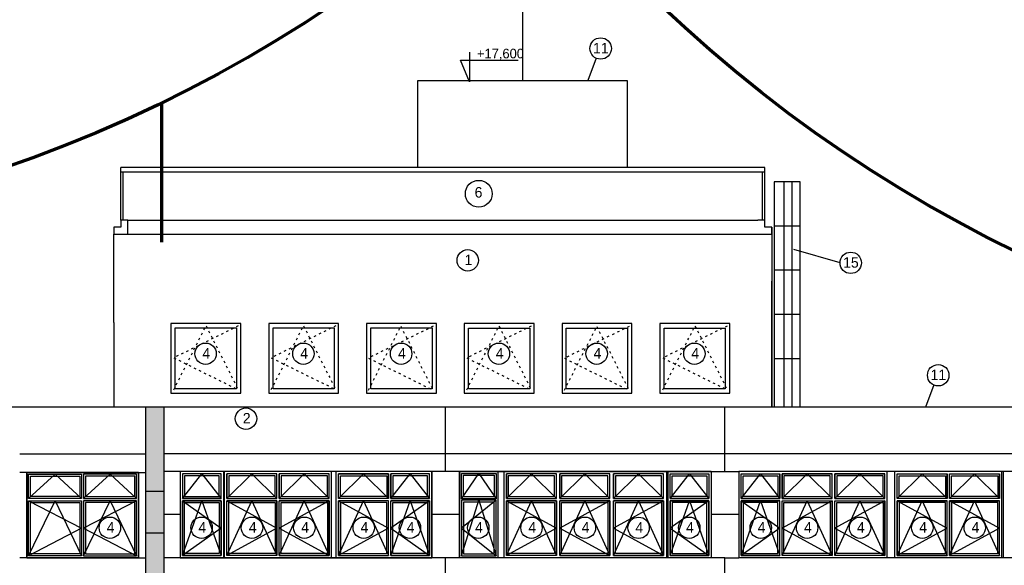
# Model space of a CAD drawing. Header units: millimetres. Extents: x 434746 to 672760, y -61647 to 206428.
# Tile 17 of 24: x 508901 to 530051, y 139493 to 151213. Entities that reach past the tile are written whole.
import ezdxf

# ---------------------------------------------------------------- set-up
doc = ezdxf.new("R2010")
doc.units = ezdxf.units.MM
doc.linetypes.add('ACAD_ISO03W100', pattern=[30, 12, -18])
doc.layers.add('E-uzemneni_vnejsi', color=240, linetype='Continuous', lineweight=30)
doc.layers.add('pohledy', color=1, linetype='Continuous')
doc.layers.add('stav', color=7, linetype='Continuous')
doc.styles.add('SPIRITTXTSTYLE1', font='ROMAN')

# ---------------------------------------------------------------- blocks, each defined once
blk = doc.blocks.new('A$C4D0F5495')
at = {"layer": 'stav'}
h = blk.add_hatch(dxfattribs=at)
h.set_pattern_fill('OMITKA', color=8, scale=100, style=0)
h.set_pattern_definition([(45, (36472.62, -198920.75), (-70.71068, 70.71068), [0, -100])])
h.paths.add_polyline_path([(-71858, 13655), (-72258, 13655), (-72258, 12755), (-71858, 12755)])
h.paths.add_polyline_path([(-71858, 12755), (-72258, 12755), (-72258, 11855), (-71858, 11855)])
h.paths.add_polyline_path([(-71858, 11855), (-72258, 11855), (-72258, 10955), (-71858, 10955)])
h.paths.add_polyline_path([(-71858, 10955), (-72258, 10955), (-72258, 10055), (-71858, 10055)])
h.paths.add_polyline_path([(-71858, 10055), (-72258, 10055), (-72258, 9155), (-71858, 9155)])
h.paths.add_polyline_path([(-71858, 9155), (-72258, 9155), (-72258, 8951, -0.585853), (-71858, 8924)])
h.paths.add_polyline_path([(-71858, 8727, -0.585853), (-72258, 8700), (-72258, 8255), (-71858, 8255)])
h.paths.add_polyline_path([(-71858, 8255), (-72258, 8255), (-72258, 7355), (-71858, 7355)])
h.paths.add_polyline_path([(-71858, 7355), (-72258, 7355), (-72258, 6455), (-71858, 6455)])
h.paths.add_polyline_path([(-71858, 6455), (-72258, 6455), (-72258, 5555), (-71858, 5555)])
h.paths.add_polyline_path([(-71858, 5555), (-72258, 5555), (-72258, 4655), (-71858, 4655)])
h.paths.add_polyline_path([(-71858, 4655), (-72258, 4655), (-72258, 3755), (-71858, 3755)])
h.paths.add_polyline_path([(-71858, 3755), (-72258, 3755), (-72258, 2855), (-71858, 2855)])
h.paths.add_polyline_path([(-71858, 2855), (-72258, 2855), (-72258, 1955), (-71858, 1955)])
at = {"layer": 'pohledy', "color": 2, "linetype": 'Continuous', "ltscale": 2000}
for centre, radius in [((-62479, 21361), 230), ((-65096, 18240), 289), ((-65334, 16810), 230), ((-57107, 16757), 230), ((-70965, 14804), 230), ((-68864, 14804), 230), ((-66764, 14804), 230), ((-64664, 14804), 230), ((-62564, 14804), 230), ((-60464, 14804), 230), ((-55228, 14343), 230), ((-70097, 13410), 230), ((-73021, 11066), 230), ((-71051, 11066), 230), ((-69968, 11066), 230), ((-68843, 11066), 230), ((-67568, 11066), 230), ((-66576, 11066), 230), ((-65107, 11066), 230), ((-63964, 11066), 230), ((-62818, 11066), 230), ((-61664, 11065), 230), ((-60576, 11066), 230), ((-59039, 11066), 230), ((-58043, 11066), 230), ((-56906, 11066), 230), ((-55568, 11066), 230), ((-54443, 11066), 230)]:
    blk.add_circle(centre, radius, dxfattribs=at)
at = {"layer": 'stav'}
for p, q in [((-65298, 21283), (-65298, 20645)), ((-65492, 21111), (-64247, 21111)), ((-65298, 20645), (-65492, 21111)), ((-66408, 20673), (-61908, 20673)), ((-66408, 18805), (-66408, 20673)), ((-61908, 20673), (-61908, 18805)), ((-72784, 17673), (-72784, 18805)), ((-58952, 18805), (-72784, 18805)), ((-72734, 17673), (-72734, 18705)), ((-59102, 18705), (-69857, 18705)), ((-59002, 17673), (-59002, 18705)), ((-58952, 17673), (-58952, 18805)), ((-72634, 17673), (-72784, 17673)), ((-72784, 17673), (-72784, 17523)), ((-72634, 17673), (-69707, 17673)), ((-72634, 17523), (-72634, 17673)), ((-69707, 17673), (-59102, 17673)), ((-58952, 17673), (-59102, 17673)), ((-58952, 17523), (-58952, 17673)), ((-72784, 17523), (-72934, 17523)), ((-72934, 17523), (-72934, 17373)), ((-72934, 17373), (-59102, 17373)), ((-72934, 16323), (-72934, 17373)), ((-72634, 17373), (-72634, 17523)), ((-72207, 17373), (-69707, 17373)), ((-59102, 17373), (-58802, 17373)), ((-58802, 17523), (-58952, 17523)), ((-58802, 17523), (-58802, 13655)), ((-58802, 17373), (-58802, 17523)), ((-58802, 17373), (-58802, 16363)), ((-72934, 15473), (-72934, 16323)), ((-58802, 13655), (-58802, 16363)), ((-72934, 15473), (-72934, 13655)), ((-46158, 13655), (-81557, 13655))]:
    blk.add_line(p, q, dxfattribs=at)
at = {"layer": 'stav', "color": 7}
for p, q in [((-62576, 21152), (-62754, 20673)), ((-58952, 18705), (-72784, 18705)), ((-58191, 18497), (-58750, 18497)), ((-58750, 18497), (-58750, 13652)), ((-58546, 18497), (-58546, 13652)), ((-58370, 18497), (-58370, 13652)), ((-58191, 13652), (-58191, 18497)), ((-58191, 17546), (-58750, 17546)), ((-57337, 16757), (-58327, 17040)), ((-58191, 16596), (-58750, 16596)), ((-58191, 15645), (-58750, 15645)), ((-58191, 14695), (-58750, 14695)), ((-55325, 14134), (-55503, 13655)), ((-70583, 12273), (-70583, 10423)), ((-70558, 11698), (-70558, 12273)), ((-68258, 10423), (-68258, 12273)), ((-68158, 10423), (-68158, 12273)), ((-64678, 10423), (-64678, 12273)), ((-64553, 10423), (-64553, 12273)), ((-64553, 11698), (-64553, 12273)), ((-61059, 12273), (-61059, 10423)), ((-61059, 10423), (-61059, 12273)), ((-61059, 11698), (-61059, 12273)), ((-61059, 10423), (-61059, 12273)), ((-61058, 11698), (-61058, 12273)), ((-61033, 12273), (-61033, 10423)), ((-56321, 10423), (-56321, 12273)), ((-56158, 10423), (-56158, 12273)), ((-53858, 11698), (-53858, 12273)), ((-53833, 12273), (-53833, 10423)), ((-70633, 11698), (-70633, 12223)), ((-70508, 11698), (-70508, 12223)), ((-69433, 11698), (-69433, 12223)), ((-69383, 11698), (-69383, 12223)), ((-68308, 11698), (-68308, 12223)), ((-68108, 11698), (-68108, 12223)), ((-67033, 11698), (-67033, 12223)), ((-66983, 11698), (-66983, 12223)), ((-64503, 11698), (-64503, 12223)), ((-63428, 11698), (-63428, 12223)), ((-63358, 11698), (-63358, 12223)), ((-62283, 11698), (-62283, 12223)), ((-62203, 11698), (-62203, 12223)), ((-61128, 11698), (-61128, 12223)), ((-60983, 11698), (-60983, 12223)), ((-58633, 11698), (-58633, 12223)), ((-58583, 11698), (-58583, 12223)), ((-57508, 11698), (-57508, 12223)), ((-57446, 11698), (-57446, 12223)), ((-56371, 11698), (-56371, 12223)), ((-56108, 11698), (-56108, 12223)), ((-55033, 11698), (-55033, 12223)), ((-54983, 11698), (-54983, 12223)), ((-53908, 11698), (-53908, 12223)), ((-70633, 11698), (-71458, 11698)), ((-70633, 11648), (-71458, 11648)), ((-70633, 10473), (-70633, 11648)), ((-70558, 10423), (-70558, 11698)), ((-70508, 10473), (-70508, 11648)), ((-69433, 11648), (-70508, 11648)), ((-69433, 10473), (-69433, 11648)), ((-69383, 10473), (-69383, 11648)), ((-68308, 11648), (-69383, 11648)), ((-68308, 10473), (-68308, 11648)), ((-67033, 11698), (-68108, 11698)), ((-68108, 10473), (-68108, 11648)), ((-67033, 11648), (-68108, 11648)), ((-67033, 10473), (-67033, 11648)), ((-66158, 11698), (-66983, 11698)), ((-66983, 10473), (-66983, 11648)), ((-66158, 11648), (-66983, 11648)), ((-64553, 10423), (-64553, 11698)), ((-64503, 10473), (-64503, 11648)), ((-63428, 11648), (-64503, 11648)), ((-63428, 10473), (-63428, 11648)), ((-63358, 10473), (-63358, 11648)), ((-62283, 11648), (-63358, 11648)), ((-62283, 10473), (-62283, 11648)), ((-62203, 10473), (-62203, 11648)), ((-61128, 11648), (-62203, 11648)), ((-61128, 10473), (-61128, 11648)), ((-61058, 10423), (-61058, 11698)), ((-60983, 11698), (-60158, 11698)), ((-60983, 10473), (-60983, 11648)), ((-60983, 11648), (-60158, 11648)), ((-59458, 11698), (-58633, 11698)), ((-59458, 11648), (-58633, 11648)), ((-58633, 10473), (-58633, 11648)), ((-58583, 11698), (-57508, 11698)), ((-58583, 10473), (-58583, 11648)), ((-58583, 11648), (-57508, 11648)), ((-57508, 10473), (-57508, 11648)), ((-57446, 11698), (-56371, 11698)), ((-57446, 10473), (-57446, 11648)), ((-57446, 11648), (-56371, 11648)), ((-56371, 10473), (-56371, 11648)), ((-56108, 10473), (-56108, 11648)), ((-56108, 11648), (-55033, 11648)), ((-55033, 10473), (-55033, 11648)), ((-54983, 10473), (-54983, 11648)), ((-54983, 11648), (-53908, 11648)), ((-53908, 10473), (-53908, 11648)), ((-53858, 10423), (-53858, 11698))]:
    blk.add_line(p, q, dxfattribs=at)
at = {"layer": 'stav', "color": 7, "linetype": 'ACAD_ISO03W100', "ltscale": 4}
for p, q in [((-71649, 14031), (-70955, 15402)), ((-70262, 15402), (-71649, 14716)), ((-70955, 15402), (-70262, 14031)), ((-69554, 14033), (-68861, 15404)), ((-68167, 15404), (-69554, 14718)), ((-68861, 15404), (-68167, 14033)), ((-67465, 14025), (-66772, 15395)), ((-66078, 15395), (-67465, 14710)), ((-66772, 15395), (-66078, 14025)), ((-65356, 14028), (-64662, 15399)), ((-63969, 15399), (-65356, 14714)), ((-64662, 15399), (-63969, 14028)), ((-63256, 14021), (-62562, 15392)), ((-61869, 15392), (-63256, 14706)), ((-62562, 15392), (-61869, 14021)), ((-61146, 14029), (-60452, 15400)), ((-59759, 15400), (-61146, 14715)), ((-60452, 15400), (-59759, 14029)), ((-71649, 14716), (-70262, 14031)), ((-69554, 14718), (-68167, 14033)), ((-67465, 14710), (-66078, 14025)), ((-65356, 14714), (-63969, 14028)), ((-63256, 14706), (-61869, 14021)), ((-61146, 14715), (-59759, 14029))]:
    blk.add_line(p, q, dxfattribs=at)
at = {"layer": 'stav', "color": 5}
for p, q in [((-72258, 13655), (-72258, 1273)), ((-71858, 13655), (-71858, 1273)), ((-65808, 12443), (-65808, 13655)), ((-59808, 12523), (-59808, 13655)), ((-74957, 12655), (-72258, 12655)), ((-46568, 12655), (-71858, 12655)), ((-59808, 12273), (-59808, 12523)), ((-71508, 12273), (-71858, 12273)), ((-66108, 12273), (-71508, 12273)), ((-71508, 12273), (-71508, 10423)), ((-71508, 12273), (-71508, 10423)), ((-66108, 12273), (-71508, 12273)), ((-71508, 12273), (-71508, 10423)), ((-66108, 12273), (-66108, 10423)), ((-65508, 12273), (-66108, 12273)), ((-66108, 12273), (-66108, 10423)), ((-65808, 12273), (-65808, 12443)), ((-60108, 12273), (-65508, 12273)), ((-65508, 12273), (-65508, 10423)), ((-60108, 12273), (-65508, 12273)), ((-60108, 12273), (-65508, 12273)), ((-60108, 12273), (-65508, 12273)), ((-60108, 12273), (-65508, 12273)), ((-65508, 12273), (-65508, 10423)), ((-65508, 12273), (-65508, 10423)), ((-65508, 12273), (-65508, 10423)), ((-65508, 12273), (-65508, 10423)), ((-60108, 12273), (-60108, 10423)), ((-60108, 12273), (-59508, 12273)), ((-60108, 12273), (-60108, 10423)), ((-60108, 12273), (-60108, 10423)), ((-60108, 12273), (-60108, 10423)), ((-60108, 12273), (-60108, 10423)), ((-52908, 12273), (-59508, 12273)), ((-59508, 12273), (-59508, 10423)), ((-74807, 12255), (-74957, 12255)), ((-74807, 12255), (-74807, 10423)), ((-72407, 12255), (-74807, 12255)), ((-72407, 10423), (-72407, 12255)), ((-72407, 12255), (-72258, 12255)), ((-71508, 11348), (-71858, 11348)), ((-65508, 11348), (-66108, 11348)), ((-59508, 11348), (-60108, 11348)), ((-74807, 10423), (-74957, 10423)), ((-74807, 10423), (-72407, 10423)), ((-72407, 10423), (-72258, 10423)), ((-71508, 10423), (-71858, 10423)), ((-66108, 10423), (-71508, 10423)), ((-66108, 10423), (-71508, 10423)), ((-65508, 10423), (-66108, 10423)), ((-65808, 9143), (-65808, 10423)), ((-60108, 10423), (-65508, 10423)), ((-60108, 10423), (-65508, 10423)), ((-60108, 10423), (-65508, 10423)), ((-60108, 10423), (-65508, 10423)), ((-60108, 10423), (-65508, 10423)), ((-59808, 10423), (-60108, 10423)), ((-59808, 9223), (-59808, 10423)), ((-59808, 10423), (-59508, 10423)), ((-52908, 10423), (-59508, 10423))]:
    blk.add_line(p, q, dxfattribs=at)
at = {"layer": 'stav', "linetype": 'ACAD_ISO03W100', "ltscale": 500}
for p, q in [((-74197, 12215), (-74767, 11698)), ((-73627, 11698), (-74197, 12215)), ((-73587, 11698), (-73017, 12215)), ((-73017, 12215), (-72447, 11698)), ((-71458, 11698), (-71045, 12223)), ((-71045, 12223), (-70633, 11698)), ((-70508, 11698), (-69970, 12223)), ((-69970, 12223), (-69433, 11698)), ((-69383, 11698), (-68845, 12223)), ((-68845, 12223), (-68308, 11698)), ((-68108, 11698), (-67570, 12223)), ((-67570, 12223), (-67033, 11698)), ((-66983, 11698), (-66570, 12223)), ((-66570, 12223), (-66158, 11698)), ((-65468, 11688), (-65095, 12233)), ((-65095, 12233), (-64723, 11688)), ((-64503, 11698), (-63966, 12223)), ((-63966, 12223), (-63428, 11698)), ((-63358, 11698), (-62820, 12223)), ((-62820, 12223), (-62283, 11698)), ((-62203, 11698), (-61666, 12223)), ((-61666, 12223), (-61128, 11698)), ((-60983, 11698), (-60570, 12223)), ((-60570, 12223), (-60158, 11698)), ((-59458, 11698), (-59045, 12223)), ((-59045, 12223), (-58633, 11698)), ((-58583, 11698), (-58045, 12223)), ((-58045, 12223), (-57508, 11698)), ((-57446, 11698), (-56908, 12223)), ((-56908, 12223), (-56371, 11698)), ((-56108, 11698), (-55570, 12223)), ((-55570, 12223), (-55033, 11698)), ((-54983, 11698), (-54445, 12223)), ((-54445, 12223), (-53908, 11698)), ((-74767, 10463), (-74197, 11648)), ((-74767, 11648), (-73627, 11056)), ((-74197, 11648), (-73627, 10463)), ((-73587, 10463), (-73017, 11648)), ((-72447, 11648), (-73587, 11056)), ((-73017, 11648), (-72447, 10463)), ((-71458, 11648), (-70633, 11061)), ((-71458, 10473), (-71045, 11648)), ((-71045, 11648), (-70633, 10473)), ((-70508, 11648), (-69433, 11061)), ((-70508, 10473), (-69970, 11648)), ((-69970, 11648), (-69433, 10473)), ((-69383, 10473), (-68845, 11648)), ((-68308, 11648), (-69383, 11061)), ((-68845, 11648), (-68308, 10473)), ((-68108, 11648), (-67033, 11061)), ((-68108, 10473), (-67570, 11648)), ((-67570, 11648), (-67033, 10473)), ((-66983, 10473), (-66570, 11648)), ((-66158, 11648), (-66983, 11061)), ((-66570, 11648), (-66158, 10473)), ((-64723, 11658), (-65468, 11061)), ((-65468, 10463), (-65095, 11658)), ((-65095, 11658), (-64723, 10463)), ((-64503, 10473), (-63966, 11648)), ((-64503, 11648), (-63428, 11061)), ((-63966, 11648), (-63428, 10473)), ((-63358, 10473), (-62820, 11648)), ((-62283, 11648), (-63358, 11061)), ((-62820, 11648), (-62283, 10473)), ((-62203, 10473), (-61666, 11648)), ((-61128, 11648), (-62203, 11060)), ((-61666, 11648), (-61128, 10473)), ((-60983, 10473), (-60570, 11648)), ((-60158, 11648), (-60983, 11061)), ((-60570, 11648), (-60158, 10473)), ((-59458, 11648), (-58633, 11061)), ((-59458, 10473), (-59045, 11648)), ((-59045, 11648), (-58633, 10473)), ((-58583, 10473), (-58045, 11648)), ((-57508, 11648), (-58583, 11061)), ((-58045, 11648), (-57508, 10473)), ((-57446, 10473), (-56908, 11648)), ((-56371, 11648), (-57446, 11061)), ((-56908, 11648), (-56371, 10473)), ((-56108, 11648), (-55033, 11061)), ((-56108, 10473), (-55570, 11648)), ((-55570, 11648), (-55033, 10473)), ((-54983, 11648), (-53908, 11061)), ((-54983, 10473), (-54445, 11648)), ((-54445, 11648), (-53908, 10473)), ((-73627, 11056), (-74767, 10463)), ((-73587, 11056), (-72447, 10463)), ((-70633, 11061), (-71458, 10473)), ((-69433, 11061), (-70508, 10473)), ((-69383, 11061), (-68308, 10473)), ((-67033, 11061), (-68108, 10473)), ((-66983, 11061), (-66158, 10473)), ((-65468, 11061), (-64723, 10463)), ((-63428, 11061), (-64503, 10473)), ((-63358, 11061), (-62283, 10473)), ((-62203, 11060), (-61128, 10473)), ((-60983, 11061), (-60158, 10473)), ((-58633, 11061), (-59458, 10473)), ((-58583, 11061), (-57508, 10473)), ((-57446, 11061), (-56371, 10473)), ((-55033, 11061), (-56108, 10473)), ((-53908, 11061), (-54983, 10473))]:
    blk.add_line(p, q, dxfattribs=at)
at = {"layer": 'stav', "color": 8}
for p, q in [((-72258, 11855), (-71858, 11855)), ((-72258, 10955), (-71858, 10955))]:
    blk.add_line(p, q, dxfattribs=at)
at = {"layer": 'stav'}
for points in [[(-70209, 13956), (-70209, 15456), (-71709, 15456), (-71709, 13956)], [(-68107, 13956), (-68107, 15456), (-69607, 15456), (-69607, 13956)], [(-66007, 13956), (-66007, 15456), (-67507, 15456), (-67507, 13956)], [(-63907, 13955), (-63907, 15455), (-65407, 15455), (-65407, 13955)], [(-61807, 13955), (-61807, 15455), (-63307, 15455), (-63307, 13955)], [(-59707, 13955), (-59707, 15455), (-61207, 15455), (-61207, 13955)], [(-71617, 14053), (-71617, 15358), (-70303, 15358), (-70303, 14053)], [(-69516, 14053), (-69516, 15358), (-68201, 15358), (-68201, 14053)], [(-67416, 14053), (-67416, 15358), (-66101, 15358), (-66101, 14053)], [(-65316, 14053), (-65316, 15357), (-64001, 15357), (-64001, 14053)], [(-63216, 14053), (-63216, 15357), (-61901, 15357), (-61901, 14053)], [(-61116, 14053), (-61116, 15357), (-59801, 15357), (-59801, 14053)]]:
    blk.add_lwpolyline(points, close=True, dxfattribs=at)
at = {"layer": 'stav', "color": 7}
for points in [[(-66108, 12273), (-71508, 12273), (-71508, 10423), (-66108, 10423)], [(-65508, 12273), (-60108, 12273), (-60108, 10423), (-65508, 10423)], [(-74807, 12255), (-72407, 12255), (-72407, 10423), (-74807, 10423)], [(-74767, 12215), (-73627, 12215), (-73627, 11698), (-74767, 11698)], [(-74727, 12175), (-73667, 12175), (-73667, 11738), (-74727, 11738)], [(-72447, 12215), (-73587, 12215), (-73587, 11698), (-72447, 11698)], [(-72487, 12175), (-73547, 12175), (-73547, 11738), (-72487, 11738)], [(-70633, 12223), (-71458, 12223), (-71458, 11698), (-70633, 11698)], [(-70673, 12183), (-71418, 12183), (-71418, 11738), (-70673, 11738)], [(-69433, 12223), (-70508, 12223), (-70508, 11698), (-69433, 11698)], [(-69473, 12183), (-70468, 12183), (-70468, 11738), (-69473, 11738)], [(-68308, 12223), (-69383, 12223), (-69383, 11698), (-68308, 11698)], [(-68348, 12183), (-69343, 12183), (-69343, 11738), (-68348, 11738)], [(-68108, 12223), (-67033, 12223), (-67033, 11698), (-68108, 11698)], [(-68068, 12183), (-67073, 12183), (-67073, 11738), (-68068, 11738)], [(-66158, 12223), (-66983, 12223), (-66983, 11698), (-66158, 11698)], [(-66198, 12183), (-66943, 12183), (-66943, 11738), (-66198, 11738)], [(-65468, 12233), (-64723, 12233), (-64723, 11688), (-65468, 11688)], [(-65428, 12193), (-64763, 12193), (-64763, 11728), (-65428, 11728)], [(-63428, 12223), (-64503, 12223), (-64503, 11698), (-63428, 11698)], [(-63468, 12183), (-64463, 12183), (-64463, 11738), (-63468, 11738)], [(-62283, 12223), (-63358, 12223), (-63358, 11698), (-62283, 11698)], [(-62323, 12183), (-63318, 12183), (-63318, 11738), (-62323, 11738)], [(-61128, 12223), (-62203, 12223), (-62203, 11698), (-61128, 11698)], [(-61168, 12183), (-62163, 12183), (-62163, 11738), (-61168, 11738)], [(-60983, 12223), (-60158, 12223), (-60158, 11698), (-60983, 11698)], [(-60943, 12183), (-60198, 12183), (-60198, 11738), (-60943, 11738)], [(-59458, 12223), (-58633, 12223), (-58633, 11698), (-59458, 11698)], [(-59418, 12183), (-58673, 12183), (-58673, 11738), (-59418, 11738)], [(-57508, 12223), (-58583, 12223), (-58583, 11698), (-57508, 11698)], [(-57548, 12183), (-58543, 12183), (-58543, 11738), (-57548, 11738)], [(-56371, 12223), (-57446, 12223), (-57446, 11698), (-56371, 11698)], [(-56411, 12183), (-57406, 12183), (-57406, 11738), (-56411, 11738)], [(-56108, 12223), (-55033, 12223), (-55033, 11698), (-56108, 11698)], [(-56068, 12183), (-55073, 12183), (-55073, 11738), (-56068, 11738)], [(-54983, 12223), (-53908, 12223), (-53908, 11698), (-54983, 11698)], [(-54943, 12183), (-53948, 12183), (-53948, 11738), (-54943, 11738)], [(-73627, 10463), (-74767, 10463), (-74767, 11648), (-73627, 11648)], [(-72447, 11648), (-73587, 11648), (-73587, 10463), (-72447, 10463)], [(-71458, 11648), (-70633, 11648), (-70633, 10473), (-71458, 10473)], [(-70508, 11648), (-69433, 11648), (-69433, 10473), (-70508, 10473)], [(-69383, 11648), (-68308, 11648), (-68308, 10473), (-69383, 10473)], [(-67033, 11648), (-68108, 11648), (-68108, 10473), (-67033, 10473)], [(-66983, 11648), (-66158, 11648), (-66158, 10473), (-66983, 10473)], [(-64723, 11658), (-65468, 11658), (-65468, 10463), (-64723, 10463)], [(-64503, 11648), (-63428, 11648), (-63428, 10473), (-64503, 10473)], [(-63358, 11648), (-62283, 11648), (-62283, 10473), (-63358, 10473)], [(-62203, 11648), (-61128, 11648), (-61128, 10473), (-62203, 10473)], [(-60158, 11648), (-60983, 11648), (-60983, 10473), (-60158, 10473)], [(-58633, 11648), (-59458, 11648), (-59458, 10473), (-58633, 10473)], [(-58583, 11648), (-57508, 11648), (-57508, 10473), (-58583, 10473)], [(-57446, 11648), (-56371, 11648), (-56371, 10473), (-57446, 10473)], [(-55033, 11648), (-56108, 11648), (-56108, 10473), (-55033, 10473)], [(-53908, 11648), (-54983, 11648), (-54983, 10473), (-53908, 10473)], [(-73667, 10503), (-74727, 10503), (-74727, 11608), (-73667, 11608)], [(-72487, 11608), (-73547, 11608), (-73547, 10503), (-72487, 10503)], [(-71418, 11608), (-70673, 11608), (-70673, 10513), (-71418, 10513)], [(-70468, 11608), (-69473, 11608), (-69473, 10513), (-70468, 10513)], [(-69343, 11608), (-68348, 11608), (-68348, 10513), (-69343, 10513)], [(-67073, 11608), (-68068, 11608), (-68068, 10513), (-67073, 10513)], [(-66943, 11608), (-66198, 11608), (-66198, 10513), (-66943, 10513)], [(-64763, 11618), (-65428, 11618), (-65428, 10503), (-64763, 10503)], [(-64463, 11608), (-63468, 11608), (-63468, 10513), (-64463, 10513)], [(-63318, 11608), (-62323, 11608), (-62323, 10513), (-63318, 10513)], [(-62163, 11608), (-61168, 11608), (-61168, 10513), (-62163, 10513)], [(-60198, 11608), (-60943, 11608), (-60943, 10513), (-60198, 10513)], [(-58673, 11608), (-59418, 11608), (-59418, 10513), (-58673, 10513)], [(-58543, 11608), (-57548, 11608), (-57548, 10513), (-58543, 10513)], [(-57406, 11608), (-56411, 11608), (-56411, 10513), (-57406, 10513)], [(-55073, 11608), (-56068, 11608), (-56068, 10513), (-55073, 10513)], [(-53948, 11608), (-54943, 11608), (-54943, 10513), (-53948, 10513)]]:
    blk.add_lwpolyline(points, close=True, dxfattribs=at)
for points in [[(-70633, 12223), (-71458, 12223), (-71458, 11698)], [(-68308, 12223), (-69383, 12223)], [(-67033, 12223), (-68108, 12223)], [(-66158, 11698), (-66158, 12223), (-66983, 12223)], [(-62283, 12223), (-63358, 12223)], [(-61128, 12223), (-62203, 12223)], [(-60983, 12223), (-60158, 12223), (-60158, 11698)], [(-59458, 11698), (-59458, 12223), (-58633, 12223)], [(-58583, 12223), (-57508, 12223)], [(-57446, 12223), (-56371, 12223)], [(-56108, 12223), (-55033, 12223)], [(-71458, 11648), (-71458, 10473), (-70633, 10473)], [(-66983, 10473), (-66158, 10473), (-66158, 11648)], [(-60158, 11648), (-60158, 10473), (-60983, 10473)], [(-58633, 10473), (-59458, 10473), (-59458, 11648)], [(-69383, 10473), (-68308, 10473)], [(-68108, 10473), (-67033, 10473)], [(-63358, 10473), (-62283, 10473)], [(-62203, 10473), (-61128, 10473)], [(-57508, 10473), (-58583, 10473)], [(-56371, 10473), (-57446, 10473)], [(-55033, 10473), (-56108, 10473)]]:
    blk.add_lwpolyline(points, dxfattribs=at)
at = {"layer": 'pohledy', "color": 2, "linetype": 'Continuous', "ltscale": 2000, "style": 'SPIRITTXTSTYLE1'}
for s, p in [('11', (-62642, 21257)), ('6', (-65185, 18159)), ('1', (-65402, 16707)), ('15', (-57270, 16653)), ('4', (-71033, 14701)), ('4', (-68931, 14701)), ('4', (-66831, 14701)), ('4', (-64731, 14701)), ('4', (-62631, 14701)), ('4', (-60531, 14701)), ('11', (-55391, 14239)), ('2', (-70165, 13307)), ('4', (-73089, 10963)), ('4', (-71119, 10963)), ('4', (-70036, 10963)), ('4', (-68911, 10963)), ('4', (-67636, 10963)), ('4', (-66644, 10963)), ('4', (-65175, 10963)), ('4', (-64031, 10963)), ('4', (-62886, 10963)), ('4', (-61731, 10962)), ('4', (-60644, 10963)), ('4', (-59106, 10963)), ('4', (-58111, 10963)), ('4', (-56974, 10963)), ('4', (-55636, 10963)), ('4', (-54511, 10963))]:
    blk.add_text(s, height=225, dxfattribs=at).set_placement(p)
at = {"layer": 'stav'}
blk.add_text('+17,600', height=207.5, dxfattribs=at).set_placement((-65136, 21149))

msp = doc.modelspace()

# ---------------------------------------------------------------- linework, layer by layer
at = {"layer": 'E-uzemneni_vnejsi', "color": 0}
msp.add_lwpolyline([(519706, 149906), (519706, 153906)], dxfattribs=at)
at = {"layer": 'E-uzemneni_vnejsi', "color": 5, "lineweight": 70}
msp.add_lwpolyline([(511957, 146433), (511957, 149433)], dxfattribs=at)
at = {"layer": 'E-uzemneni_vnejsi', "color": 2, "lineweight": 70}
for centre in [(498869, 176428), (543358, 173248)]:
    msp.add_circle(centre, 30000, dxfattribs=at)

# ---------------------------------------------------------------- block references
msp.add_blockref('A$C4D0F5495', (583859, 129233))

doc.saveas('drawing.dxf')
